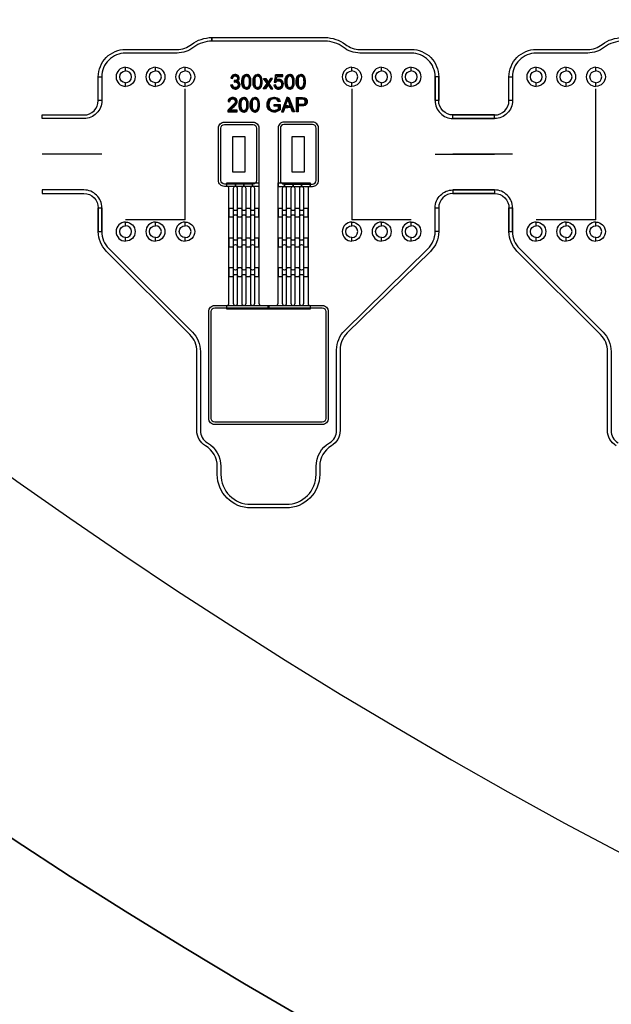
# Model space of a CAD drawing. Extents: x -63500 to 63500, y -63500 to 63500.
# Tile 15 of 256: x -26027 to -21057, y -41091 to -32822. Entities that reach past the tile are written whole.
import ezdxf

# ---------------------------------------------------------------- set-up
doc = ezdxf.new("R2010")
doc.units = 13
doc.header["$MEASUREMENT"] = 0
for name, color, linetype in [('1_Metal', 2, 'Continuous'), ('2_Electrodes', 5, 'Continuous'), ('3_Outline', 4, 'Continuous')]:
    doc.layers.add(name, color=color, linetype=linetype)
doc.styles.get("Standard").update_dxf_attribs({"font": 'arial.ttf'})

msp = doc.modelspace()

# ---------------------------------------------------------------- linework, layer by layer
for p, q in [((-24637, -34501.9), (-24637, -33401.9)), ((-23237, -33401.9), (-23237, -34501.9)), ((-21187, -34501.9), (-21187, -33401.9)), ((-25337, -33951.9), (-25837, -33951.9)), ((-22537, -33951.9), (-22037, -33951.9)), ((-21887, -33951.9), (-22387, -33951.9)), ((-24887, -34501.9), (-25137, -34501.9)), ((-24637, -34501.9), (-24887, -34501.9)), ((-22987, -34501.9), (-23237, -34501.9)), ((-22737, -34501.9), (-22987, -34501.9)), ((-21437, -34501.9), (-21687, -34501.9)), ((-21187, -34501.9), (-21437, -34501.9))]:
    msp.add_line(p, q)
for points in [[(-24237, -34101.9), (-24237, -33801.9), (-24137, -33801.9), (-24137, -34101.9)], [(-23737, -34101.9), (-23737, -33801.9), (-23637, -33801.9), (-23637, -34101.9)]]:
    msp.add_lwpolyline(points, close=True)
for radius in [50000, 47500, 45000]:
    msp.add_circle((0, 0), radius)
at = {"layer": '1_Metal'}
msp.add_line((-24017, -34221.9), (-24017, -34221.9), dxfattribs=at)
for points in [[(-50000, 0, 1), (50000, 0), (51000, 0, -1), (-51000, 0)], [(-24307, -34221.9, -0.414214), (-24357, -34171.9), (-24357, -33731.9, -0.414214), (-24307, -33681.9), (-24067, -33681.9, -0.414214), (-24017, -33731.9), (-24017, -34221.9)], [(-23567, -34221.9, 0.414214), (-23517, -34171.9), (-23517, -33731.9, 0.414214), (-23567, -33681.9), (-23807, -33681.9, 0.414214), (-23857, -33731.9), (-23857, -34221.9)], [(-24287, -35221.9), (-24287, -35221.9, 0.414214), (-24269, -35203.9), (-24269, -34239.9, 0.414214), (-24287, -34221.9), (-24287, -34191.9), (-24215, -34191.9), (-24215, -34221.9), (-24215, -34221.9, 0.414214), (-24233, -34239.9), (-24233, -35203.9, 1), (-24197, -35203.9), (-24197, -34239.9, 0.414214), (-24215, -34221.9), (-24215, -34191.9), (-24143, -34191.9), (-24143, -34221.9), (-24143, -34221.9, 0.414214), (-24161, -34239.9), (-24161, -35203.9, 1), (-24125, -35203.9), (-24125, -34239.9, 0.414214), (-24143, -34221.9), (-24143, -34191.9), (-24071, -34191.9), (-24071, -34221.9), (-24071, -34221.9, 0.414214), (-24089, -34239.9), (-24089, -35203.9, 1), (-24053, -35203.9), (-24053, -34239.9, 0.414214), (-24071, -34221.9), (-24071, -34191.9), (-24017, -34191.9), (-24017, -35203.9, 0.414214), (-23999, -35221.9), (-23935, -35221.9), (-23935, -35251.9), (-24287, -35251.9)], [(-23939, -35221.9), (-23875, -35221.9, 0.414214), (-23857, -35203.9), (-23857, -34191.9), (-23803, -34191.9), (-23803, -34221.9, 0.414214), (-23821, -34239.9), (-23821, -35203.9, 1), (-23785, -35203.9), (-23785, -34239.9, 0.414214), (-23803, -34221.9), (-23803, -34221.9), (-23803, -34191.9), (-23731, -34191.9), (-23731, -34221.9, 0.414214), (-23749, -34239.9), (-23749, -35203.9, 1), (-23713, -35203.9), (-23713, -34239.9, 0.414214), (-23731, -34221.9), (-23731, -34221.9), (-23731, -34191.9), (-23659, -34191.9), (-23659, -34221.9, 0.414214), (-23677, -34239.9), (-23677, -35203.9, 1), (-23641, -35203.9), (-23641, -34239.9, 0.414214), (-23659, -34221.9), (-23659, -34221.9), (-23659, -34191.9), (-23587, -34191.9), (-23587, -34221.9, 0.414214), (-23605, -34239.9), (-23605, -35203.9, 0.414214), (-23587, -35221.9), (-23587, -35251.9), (-23939, -35251.9)], [(-24233, -34406.7), (-24269, -34406.7), (-24269, -34478.7), (-24233, -34478.7, -0.414214), (-24215, -34460.7), (-24215, -34460.7, -0.414214), (-24197, -34478.7), (-24161, -34478.7, -0.414214), (-24143, -34460.7), (-24143, -34460.7, -0.414214), (-24125, -34478.7), (-24089, -34478.7, -0.414214), (-24071, -34460.7), (-24071, -34460.7, -0.414214), (-24053, -34478.7), (-24017, -34478.7), (-24017, -34406.7), (-24053, -34406.7, -0.414214), (-24071, -34424.7), (-24071, -34424.7, -0.414214), (-24089, -34406.7), (-24125, -34406.7, -0.414214), (-24143, -34424.7), (-24143, -34424.7, -0.414214), (-24161, -34406.7), (-24197, -34406.7, -0.414214), (-24215, -34424.7), (-24215, -34424.7, -0.414214)], [(-23821, -34406.7), (-23857, -34406.7), (-23857, -34478.7), (-23821, -34478.7, -0.414214), (-23803, -34460.7), (-23803, -34460.7, -0.414214), (-23785, -34478.7), (-23749, -34478.7, -0.414214), (-23731, -34460.7), (-23731, -34460.7, -0.414214), (-23713, -34478.7), (-23677, -34478.7, -0.414214), (-23659, -34460.7), (-23659, -34460.7, -0.414214), (-23641, -34478.7), (-23605, -34478.7), (-23605, -34406.7), (-23641, -34406.7, -0.414214), (-23659, -34424.7), (-23659, -34424.7, -0.414214), (-23677, -34406.7), (-23713, -34406.7, -0.414214), (-23731, -34424.7), (-23731, -34424.7, -0.414214), (-23749, -34406.7), (-23785, -34406.7, -0.414214), (-23803, -34424.7), (-23803, -34424.7, -0.414214)], [(-24233, -34656.7), (-24269, -34656.7), (-24269, -34728.7), (-24233, -34728.7, -0.414214), (-24215, -34710.7), (-24215, -34710.7, -0.414214), (-24197, -34728.7), (-24161, -34728.7, -0.414214), (-24143, -34710.7), (-24143, -34710.7, -0.414214), (-24125, -34728.7), (-24089, -34728.7, -0.414214), (-24071, -34710.7), (-24071, -34710.7, -0.414214), (-24053, -34728.7), (-24017, -34728.7), (-24017, -34656.7), (-24053, -34656.7, -0.414214), (-24071, -34674.7), (-24071, -34674.7, -0.414214), (-24089, -34656.7), (-24125, -34656.7, -0.414214), (-24143, -34674.7), (-24143, -34674.7, -0.414214), (-24161, -34656.7), (-24197, -34656.7, -0.414214), (-24215, -34674.7), (-24215, -34674.7, -0.414214)], [(-23821, -34656.7), (-23857, -34656.7), (-23857, -34728.7), (-23821, -34728.7, -0.414214), (-23803, -34710.7), (-23803, -34710.7, -0.414214), (-23785, -34728.7), (-23749, -34728.7, -0.414214), (-23731, -34710.7), (-23731, -34710.7, -0.414214), (-23713, -34728.7), (-23677, -34728.7, -0.414214), (-23659, -34710.7), (-23659, -34710.7, -0.414214), (-23641, -34728.7), (-23605, -34728.7), (-23605, -34656.7), (-23641, -34656.7, -0.414214), (-23659, -34674.7), (-23659, -34674.7, -0.414214), (-23677, -34656.7), (-23713, -34656.7, -0.414214), (-23731, -34674.7), (-23731, -34674.7, -0.414214), (-23749, -34656.7), (-23785, -34656.7, -0.414214), (-23803, -34674.7), (-23803, -34674.7, -0.414214)], [(-24233, -34906.7), (-24269, -34906.7), (-24269, -34978.7), (-24233, -34978.7, -0.414214), (-24215, -34960.7), (-24215, -34960.7, -0.414214), (-24197, -34978.7), (-24161, -34978.7, -0.414214), (-24143, -34960.7), (-24143, -34960.7, -0.414214), (-24125, -34978.7), (-24089, -34978.7, -0.414214), (-24071, -34960.7), (-24071, -34960.7, -0.414214), (-24053, -34978.7), (-24017, -34978.7), (-24017, -34906.7), (-24053, -34906.7, -0.414214), (-24071, -34924.7), (-24071, -34924.7, -0.414214), (-24089, -34906.7), (-24125, -34906.7, -0.414214), (-24143, -34924.7), (-24143, -34924.7, -0.414214), (-24161, -34906.7), (-24197, -34906.7, -0.414214), (-24215, -34924.7), (-24215, -34924.7, -0.414214)], [(-23821, -34906.7), (-23857, -34906.7), (-23857, -34978.7), (-23821, -34978.7, -0.414214), (-23803, -34960.7), (-23803, -34960.7, -0.414214), (-23785, -34978.7), (-23749, -34978.7, -0.414214), (-23731, -34960.7), (-23731, -34960.7, -0.414214), (-23713, -34978.7), (-23677, -34978.7, -0.414214), (-23659, -34960.7), (-23659, -34960.7, -0.414214), (-23641, -34978.7), (-23605, -34978.7), (-23605, -34906.7), (-23641, -34906.7, -0.414214), (-23659, -34924.7), (-23659, -34924.7, -0.414214), (-23677, -34906.7), (-23713, -34906.7, -0.414214), (-23731, -34924.7), (-23731, -34924.7, -0.414214), (-23749, -34906.7), (-23785, -34906.7, -0.414214), (-23803, -34924.7), (-23803, -34924.7, -0.414214)], [(-23485, -35221.9, -0.414214), (-23435, -35271.9), (-23435, -36171.9, -0.414214), (-23485, -36221.9), (-24389, -36221.9, -0.414214), (-24439, -36171.9), (-24439, -35271.9, -0.414214), (-24389, -35221.9), (-23485, -35221.9)]]:
    msp.add_lwpolyline(points, format="xyb", close=True, dxfattribs=at)
for points in [[(-24253.1, -33313.2), (-24238.1, -33315.8), (-24234.9, -33304.7), (-24226.7, -33296.7), (-24217.4, -33294.4), (-24208.3, -33296), (-24200.2, -33302.4), (-24196.8, -33312.7), (-24199.4, -33323), (-24207.1, -33329.6), (-24216.5, -33332.6), (-24224.1, -33332.6), (-24225.6, -33346.1), (-24215.2, -33344), (-24205.6, -33346), (-24197.4, -33351.3), (-24192.6, -33359.9), (-24191.8, -33367.7), (-24192.9, -33375.6), (-24196.9, -33383), (-24203.1, -33388.7), (-24211.8, -33392.1), (-24220.7, -33392.1), (-24227.1, -33389.7), (-24233.7, -33384.2), (-24237.9, -33375.8), (-24239.8, -33368.8), (-24255, -33370.6), (-24251.7, -33382.9), (-24245.4, -33392.4), (-24236.3, -33400), (-24226.5, -33403.7), (-24216.9, -33404.8), (-24208.4, -33404.2), (-24197.2, -33400.7), (-24188.3, -33394.2), (-24181.1, -33386), (-24177.2, -33376.8), (-24175.9, -33367.5), (-24176.8, -33359.9), (-24179.8, -33351.2), (-24185.5, -33343.9), (-24191.5, -33339.9), (-24198.3, -33337.7), (-24191.7, -33333.7), (-24185.6, -33326.6), (-24182.2, -33318.2), (-24182.2, -33309.3), (-24185.5, -33299), (-24192.4, -33290.8), (-24203.1, -33284.8), (-24212.3, -33282.4), (-24220.4, -33282.4), (-24229.6, -33284.2), (-24239.2, -33289.1), (-24245.7, -33295.5), (-24250.3, -33303.5), (-24253.1, -33313.2)], [(-24122.4, -33404.2), (-24128.6, -33404.2), (-24140.5, -33400.4), (-24148.3, -33393.4), (-24154.7, -33383.6), (-24159, -33370.6), (-24160.8, -33357.1), (-24160.8, -33332.4), (-24159.2, -33317.3), (-24155, -33304.4), (-24147.7, -33292.9), (-24138.8, -33286), (-24128.7, -33282.5), (-24122.4, -33282.4), (-24122.4, -33294.4), (-24128.5, -33295.3), (-24135.4, -33299.2), (-24141.4, -33307.7), (-24144.5, -33319.1), (-24145.8, -33329), (-24146.4, -33338.7), (-24146.4, -33348.3), (-24145.9, -33357.2), (-24144.9, -33366), (-24142.9, -33375.6), (-24139.3, -33383.1), (-24133.8, -33388.8), (-24128, -33391.7), (-24122.4, -33392.6)], [(-24122.4, -33404.2), (-24116.2, -33404.2), (-24104.3, -33400.4), (-24096.5, -33393.4), (-24090.1, -33383.6), (-24085.9, -33370.6), (-24084, -33357.1), (-24084, -33332.4), (-24085.6, -33317.3), (-24089.8, -33304.4), (-24097.1, -33292.9), (-24106, -33286), (-24116.1, -33282.5), (-24122.4, -33282.4), (-24122.4, -33294.4), (-24116.3, -33295.3), (-24109.4, -33299.2), (-24103.5, -33307.7), (-24100.3, -33319.1), (-24099, -33329), (-24098.4, -33338.7), (-24098.4, -33348.3), (-24098.9, -33357.2), (-24099.9, -33366), (-24102, -33375.6), (-24105.5, -33383.1), (-24111, -33388.8), (-24116.8, -33391.7), (-24122.4, -33392.6)], [(-24028.6, -33404.2), (-24034.8, -33404.2), (-24046.6, -33400.4), (-24054.5, -33393.4), (-24060.9, -33383.6), (-24065.1, -33370.6), (-24067, -33357.1), (-24067, -33332.4), (-24065.4, -33317.3), (-24061.1, -33304.4), (-24053.8, -33292.9), (-24044.9, -33286), (-24034.9, -33282.5), (-24028.6, -33282.4), (-24028.6, -33294.4), (-24034.7, -33295.3), (-24041.5, -33299.2), (-24047.5, -33307.7), (-24050.6, -33319.1), (-24051.9, -33329), (-24052.5, -33338.7), (-24052.5, -33348.3), (-24052, -33357.2), (-24051.1, -33366), (-24049, -33375.6), (-24045.5, -33383.1), (-24040, -33388.8), (-24034.1, -33391.7), (-24028.6, -33392.6)], [(-24028.6, -33404.2), (-24022.4, -33404.2), (-24010.5, -33400.4), (-24002.7, -33393.4), (-23996.2, -33383.6), (-23992, -33370.6), (-23990.1, -33357.1), (-23990.1, -33332.4), (-23991.8, -33317.3), (-23996, -33304.4), (-24003.3, -33292.9), (-24012.2, -33286), (-24022.2, -33282.5), (-24028.6, -33282.4), (-24028.6, -33294.4), (-24022.5, -33295.3), (-24015.6, -33299.2), (-24009.6, -33307.7), (-24006.5, -33319.1), (-24005.2, -33329), (-24004.6, -33338.7), (-24004.6, -33348.3), (-24005.1, -33357.2), (-24006.1, -33366), (-24008.1, -33375.6), (-24011.7, -33383.1), (-24017.2, -33388.8), (-24023, -33391.7), (-24028.6, -33392.6)], [(-23978.6, -33315.8), (-23960.5, -33315.8), (-23940.4, -33345.9), (-23940.4, -33369.3), (-23963, -33402.7), (-23980.8, -33402.7), (-23949, -33357.8), (-23978.6, -33315.8)], [(-23902.2, -33315.8), (-23920.3, -33315.8), (-23940.4, -33345.9), (-23940.4, -33369.3), (-23917.8, -33402.7), (-23900, -33402.7), (-23931.8, -33357.8), (-23902.2, -33315.8)], [(-23817.3, -33298.5), (-23817.3, -33284.4), (-23876.9, -33284.4), (-23888.2, -33345.9), (-23875.1, -33348.1), (-23866.9, -33339.6), (-23856.8, -33335.9), (-23849.1, -33335.9), (-23837.3, -33340.4), (-23829.6, -33349.9), (-23827.4, -33360.1), (-23827.4, -33368.2), (-23830.4, -33379), (-23836.9, -33386.5), (-23844.8, -33391.5), (-23851.4, -33392.5), (-23858.4, -33391.9), (-23866.9, -33387.8), (-23872.5, -33380.7), (-23875.8, -33369.8), (-23891.2, -33371.2), (-23889.3, -33380.7), (-23884.9, -33389.3), (-23879.3, -33395.9), (-23871.1, -33400.9), (-23860.3, -33404.3), (-23847.6, -33404.3), (-23839, -33402.6), (-23829.2, -33397.8), (-23821.4, -33390.4), (-23816, -33382.2), (-23812.6, -33372.1), (-23811.7, -33361.9), (-23812.9, -33351.5), (-23816.4, -33341.6), (-23822.2, -33334.3), (-23829.7, -33328.2), (-23838.4, -33324.3), (-23846.1, -33323.3), (-23851.8, -33323.3), (-23857.2, -33324.1), (-23863.1, -33326.1), (-23871.5, -33330.7), (-23865.1, -33298.5), (-23817.3, -33298.5)], [(-23758.9, -33404.2), (-23765.1, -33404.2), (-23777, -33400.4), (-23784.8, -33393.4), (-23791.2, -33383.6), (-23795.4, -33370.6), (-23797.3, -33357.1), (-23797.3, -33332.4), (-23795.7, -33317.3), (-23791.5, -33304.4), (-23784.2, -33292.9), (-23775.2, -33286), (-23765.2, -33282.5), (-23758.9, -33282.4), (-23758.9, -33294.4), (-23765, -33295.3), (-23771.9, -33299.2), (-23777.8, -33307.7), (-23781, -33319.1), (-23782.3, -33329), (-23782.9, -33338.7), (-23782.9, -33348.3), (-23782.4, -33357.2), (-23781.4, -33366), (-23779.3, -33375.6), (-23775.8, -33383.1), (-23770.3, -33388.8), (-23764.5, -33391.7), (-23758.9, -33392.6)], [(-23758.9, -33404.2), (-23752.7, -33404.2), (-23740.8, -33400.4), (-23733, -33393.4), (-23726.5, -33383.6), (-23722.3, -33370.6), (-23720.5, -33357.1), (-23720.5, -33332.4), (-23722.1, -33317.3), (-23726.3, -33304.4), (-23733.6, -33292.9), (-23742.5, -33286), (-23752.6, -33282.5), (-23758.9, -33282.4), (-23758.9, -33294.4), (-23752.8, -33295.3), (-23745.9, -33299.2), (-23739.9, -33307.7), (-23736.8, -33319.1), (-23735.5, -33329), (-23734.9, -33338.7), (-23734.9, -33348.3), (-23735.4, -33357.2), (-23736.4, -33366), (-23738.4, -33375.6), (-23742, -33383.1), (-23747.5, -33388.8), (-23753.3, -33391.7), (-23758.9, -33392.6)], [(-23665, -33404.2), (-23671.2, -33404.2), (-23683.1, -33400.4), (-23690.9, -33393.4), (-23697.4, -33383.6), (-23701.6, -33370.6), (-23703.5, -33357.1), (-23703.5, -33332.4), (-23701.8, -33317.3), (-23697.6, -33304.4), (-23690.3, -33292.9), (-23681.4, -33286), (-23671.4, -33282.5), (-23665, -33282.4), (-23665, -33294.4), (-23671.1, -33295.3), (-23678, -33299.2), (-23684, -33307.7), (-23687.1, -33319.1), (-23688.4, -33329), (-23689, -33338.7), (-23689, -33348.3), (-23688.5, -33357.2), (-23687.5, -33366), (-23685.5, -33375.6), (-23681.9, -33383.1), (-23676.4, -33388.8), (-23670.6, -33391.7), (-23665, -33392.6)], [(-23665, -33404.2), (-23658.8, -33404.2), (-23646.9, -33400.4), (-23639.1, -33393.4), (-23632.7, -33383.6), (-23628.5, -33370.6), (-23626.6, -33357.1), (-23626.6, -33332.4), (-23628.2, -33317.3), (-23632.5, -33304.4), (-23639.8, -33292.9), (-23648.7, -33286), (-23658.7, -33282.5), (-23665, -33282.4), (-23665, -33294.4), (-23658.9, -33295.3), (-23652.1, -33299.2), (-23646.1, -33307.7), (-23643, -33319.1), (-23641.7, -33329), (-23641.1, -33338.7), (-23641.1, -33348.3), (-23641.6, -33357.2), (-23642.5, -33366), (-23644.6, -33375.6), (-23648.1, -33383.1), (-23653.6, -33388.8), (-23659.5, -33391.7), (-23665, -33392.6)], [(-24276.6, -33509.8), (-24261.4, -33511.4), (-24259.8, -33501.2), (-24254.4, -33493.1), (-24246.9, -33488.7), (-24238.8, -33487.3), (-24231.1, -33487.9), (-24222.5, -33492.4), (-24217, -33499.7), (-24215.3, -33508), (-24216.7, -33516.1), (-24220.5, -33523.2), (-24227.8, -33532.3), (-24241.9, -33545.5), (-24257.5, -33558.8), (-24268, -33569.2), (-24274, -33577.4), (-24277.8, -33585.6), (-24279, -33590.2), (-24279.4, -33595.5), (-24199.7, -33595.5), (-24199.7, -33581.2), (-24258.7, -33581.2), (-24254.9, -33575.8), (-24246.5, -33567.6), (-24226.5, -33550.3), (-24214.8, -33539.2), (-24207.6, -33530.3), (-24203.3, -33522.7), (-24200.7, -33514.3), (-24200.2, -33508.3), (-24200.9, -33501), (-24203.3, -33494), (-24208.4, -33486.4), (-24215.6, -33480.4), (-24222.9, -33477.1), (-24230.7, -33475.4), (-24237.6, -33475.1), (-24244.1, -33475.4), (-24250.9, -33476.8), (-24258.9, -33479.8), (-24264.9, -33484), (-24270, -33489.6), (-24274.4, -33498.5), (-24276.6, -33509.8)], [(-24144.9, -33597.2), (-24151.1, -33597.2), (-24163, -33593.3), (-24170.8, -33586.4), (-24177.3, -33576.6), (-24181.5, -33563.6), (-24183.3, -33550), (-24183.3, -33525.4), (-24181.7, -33510.3), (-24177.5, -33497.4), (-24170.2, -33485.8), (-24161.3, -33478.9), (-24151.2, -33475.4), (-24144.9, -33475.3), (-24144.9, -33487.3), (-24151, -33488.3), (-24157.9, -33492.1), (-24163.9, -33500.6), (-24167, -33512), (-24168.3, -33521.9), (-24168.9, -33531.7), (-24168.9, -33541.2), (-24168.4, -33550.2), (-24167.4, -33559), (-24165.4, -33568.5), (-24161.8, -33576), (-24156.3, -33581.7), (-24150.5, -33584.7), (-24144.9, -33585.6)], [(-24144.9, -33597.2), (-24138.7, -33597.2), (-24126.8, -33593.3), (-24119, -33586.4), (-24112.6, -33576.6), (-24108.4, -33563.6), (-24106.5, -33550), (-24106.5, -33525.4), (-24108.1, -33510.3), (-24112.3, -33497.4), (-24119.6, -33485.8), (-24128.6, -33478.9), (-24138.6, -33475.4), (-24144.9, -33475.3), (-24144.9, -33487.3), (-24138.8, -33488.3), (-24131.9, -33492.1), (-24126, -33500.6), (-24122.8, -33512), (-24121.5, -33521.9), (-24120.9, -33531.7), (-24120.9, -33541.2), (-24121.4, -33550.2), (-24122.4, -33559), (-24124.5, -33568.5), (-24128, -33576), (-24133.5, -33581.7), (-24139.3, -33584.7), (-24144.9, -33585.6)], [(-24051.1, -33597.2), (-24057.3, -33597.2), (-24069.2, -33593.3), (-24077, -33586.4), (-24083.4, -33576.6), (-24087.6, -33563.6), (-24089.5, -33550), (-24089.5, -33525.4), (-24087.9, -33510.3), (-24083.7, -33497.4), (-24076.4, -33485.8), (-24067.4, -33478.9), (-24057.4, -33475.4), (-24051.1, -33475.3), (-24051.1, -33487.3), (-24057.2, -33488.3), (-24064.1, -33492.1), (-24070, -33500.6), (-24073.2, -33512), (-24074.5, -33521.9), (-24075, -33531.7), (-24075, -33541.2), (-24074.5, -33550.2), (-24073.6, -33559), (-24071.5, -33568.5), (-24068, -33576), (-24062.5, -33581.7), (-24056.7, -33584.7), (-24051.1, -33585.6)], [(-24051.1, -33597.2), (-24044.9, -33597.2), (-24033, -33593.3), (-24025.2, -33586.4), (-24018.7, -33576.6), (-24014.5, -33563.6), (-24012.7, -33550), (-24012.7, -33525.4), (-24014.3, -33510.3), (-24018.5, -33497.4), (-24025.8, -33485.8), (-24034.7, -33478.9), (-24044.8, -33475.4), (-24051.1, -33475.3), (-24051.1, -33487.3), (-24045, -33488.3), (-24038.1, -33492.1), (-24032.1, -33500.6), (-24029, -33512), (-24027.7, -33521.9), (-24027.1, -33531.7), (-24027.1, -33541.2), (-24027.6, -33550.2), (-24028.6, -33559), (-24030.6, -33568.5), (-24034.2, -33576), (-24039.7, -33581.7), (-24045.5, -33584.7), (-24051.1, -33585.6)], [(-23889, -33548.3), (-23889, -33534.3), (-23838.3, -33534.3), (-23838.3, -33578.7), (-23851.5, -33587.9), (-23865.5, -33593.8), (-23879.2, -33597.2), (-23893.8, -33597.2), (-23906, -33595.2), (-23918.3, -33591), (-23933.2, -33580), (-23941.6, -33568.7), (-23947, -33554.4), (-23949, -33539.9), (-23949, -33532.9), (-23947.7, -33520.6), (-23944.4, -33509.3), (-23938.8, -33497.9), (-23930.6, -33487.8), (-23923, -33482.1), (-23914.4, -33477.9), (-23903.5, -33474.7), (-23892.3, -33473.4), (-23885.6, -33473.4), (-23875.3, -33474.4), (-23865.2, -33477.9), (-23857.9, -33481.7), (-23851.2, -33487), (-23844.9, -33496.2), (-23839.9, -33509.2), (-23854.4, -33513.1), (-23857.9, -33503.5), (-23863.6, -33495.6), (-23871.3, -33490.6), (-23879.9, -33487.9), (-23889, -33487), (-23897.4, -33487.7), (-23906.3, -33489.7), (-23914, -33493.5), (-23920.5, -33498.8), (-23924.9, -33504.4), (-23929.1, -33512.9), (-23931.9, -33522.9), (-23932.8, -33531.2), (-23932.8, -33539.2), (-23931.4, -33550.2), (-23928.5, -33559.7), (-23922.5, -33569.4), (-23914.8, -33575.9), (-23906, -33580.4), (-23897.2, -33582.5), (-23889.7, -33583.2), (-23886.9, -33583.2), (-23879.6, -33582.4), (-23871.1, -33580.2), (-23862.2, -33576.2), (-23853.9, -33570.8), (-23853.9, -33548.3), (-23889, -33548.3)], [(-23773.9, -33488.3), (-23773.9, -33475.7), (-23782.1, -33475.7), (-23828.1, -33596.3), (-23811.3, -33596.3), (-23797.7, -33559), (-23773.9, -33559), (-23773.9, -33545.5), (-23793.3, -33545.5), (-23773.9, -33488.3)], [(-23773.9, -33488.3), (-23773.9, -33475.7), (-23765.8, -33475.7), (-23719.8, -33596.3), (-23736.6, -33596.3), (-23750.1, -33559), (-23773.9, -33559), (-23773.9, -33545.5), (-23754.6, -33545.5), (-23773.9, -33488.3)], [(-23702.9, -33595.8), (-23702.9, -33475.3), (-23650.1, -33475.3), (-23638.5, -33476.8), (-23630.3, -33479.1), (-23622.7, -33483.7), (-23616.3, -33491.6), (-23612.8, -33499.4), (-23611.4, -33507.2), (-23611.4, -33512.1), (-23612.7, -33521), (-23615.8, -33528.9), (-23622, -33536.9), (-23630.1, -33542.4), (-23639.9, -33545.3), (-23651.7, -33546.7), (-23686.8, -33546.7), (-23686.8, -33532.5), (-23652.4, -33532.5), (-23642.6, -33530.8), (-23635.2, -33527.5), (-23630.7, -33522.7), (-23628.3, -33516.2), (-23627.8, -33510.6), (-23628.4, -33505), (-23631.6, -33497.9), (-23636.4, -33493.2), (-23641.4, -33490.8), (-23647.9, -33489.9), (-23686.8, -33489.9), (-23686.8, -33595.8), (-23702.9, -33595.8)]]:
    msp.add_lwpolyline(points, close=True, dxfattribs=at)
at = {"layer": '2_Electrodes'}
for points in [[(47500, 0, -1), (-47500, 0), (-51000, 0, 1), (51000, 0)], [(-25367, -33501.9), (-25367, -33301.9, -0.414214), (-25137, -33071.9), (-24705.3, -33071.9, 0.165811), (-24583.1, -33030.3, -0.165811), (-24412, -32971.9), (-24412, -33001.9, 0.165811), (-24564.8, -33054, -0.165811), (-24705.3, -33101.9), (-25137, -33101.9, 0.414214), (-25337, -33301.9), (-25337, -33501.9)], [(-22537, -33501.9), (-22537, -33301.9, 0.414214), (-22737, -33101.9), (-23168.8, -33101.9, -0.165811), (-23309.3, -33054, 0.165811), (-23462, -33001.9), (-24412, -33001.9), (-24412, -32971.9), (-23462, -32971.9, -0.165811), (-23291, -33030.3, 0.165811), (-23168.8, -33071.9), (-22737, -33071.9, -0.414214), (-22507, -33301.9), (-22507, -33501.9)], [(-21917, -33501.9), (-21917, -33301.9, -0.414214), (-21687, -33071.9), (-21255.3, -33071.9, 0.165811), (-21133.1, -33030.3, -0.165811), (-20962, -32971.9), (-20962, -33001.9, 0.165811), (-21114.8, -33054, -0.165811), (-21255.3, -33101.9), (-21687, -33101.9, 0.414214), (-21887, -33301.9), (-21887, -33501.9)], [(-25137, -33221.9, 1), (-25137, -33381.9), (-25137, -33351.9, -1), (-25137, -33251.9)], [(-25137, -33221.9, -1), (-25137, -33381.9), (-25137, -33351.9, 1), (-25137, -33251.9)], [(-24887, -33221.9, 1), (-24887, -33381.9), (-24887, -33351.9, -1), (-24887, -33251.9)], [(-24887, -33221.9, -1), (-24887, -33381.9), (-24887, -33351.9, 1), (-24887, -33251.9)], [(-24637, -33221.9, 1), (-24637, -33381.9), (-24637, -33351.9, -1), (-24637, -33251.9)], [(-24637, -33221.9, -1), (-24637, -33381.9), (-24637, -33351.9, 1), (-24637, -33251.9)], [(-23237, -33221.9, 1), (-23237, -33381.9), (-23237, -33351.9, -1), (-23237, -33251.9)], [(-23237, -33221.9, -1), (-23237, -33381.9), (-23237, -33351.9, 1), (-23237, -33251.9)], [(-22987, -33221.9, 1), (-22987, -33381.9), (-22987, -33351.9, -1), (-22987, -33251.9)], [(-22987, -33221.9, -1), (-22987, -33381.9), (-22987, -33351.9, 1), (-22987, -33251.9)], [(-22737, -33221.9, 1), (-22737, -33381.9), (-22737, -33351.9, -1), (-22737, -33251.9)], [(-22737, -33221.9, -1), (-22737, -33381.9), (-22737, -33351.9, 1), (-22737, -33251.9)], [(-21687, -33221.9, 1), (-21687, -33381.9), (-21687, -33351.9, -1), (-21687, -33251.9)], [(-21687, -33221.9, -1), (-21687, -33381.9), (-21687, -33351.9, 1), (-21687, -33251.9)], [(-21437, -33221.9, 1), (-21437, -33381.9), (-21437, -33351.9, -1), (-21437, -33251.9)], [(-21437, -33221.9, -1), (-21437, -33381.9), (-21437, -33351.9, 1), (-21437, -33251.9)], [(-21187, -33221.9, 1), (-21187, -33381.9), (-21187, -33351.9, -1), (-21187, -33251.9)], [(-21187, -33221.9, -1), (-21187, -33381.9), (-21187, -33351.9, 1), (-21187, -33251.9)], [(-25337, -33501.9, -0.414214), (-25487, -33651.9), (-25837, -33651.9), (-25837, -33621.9), (-25487, -33621.9, 0.414214), (-25367, -33501.9), (-25367, -33301.9), (-25337, -33301.9)], [(-22537, -33501.9, 0.414214), (-22387, -33651.9), (-22037, -33651.9), (-22037, -33621.9), (-22387, -33621.9, -0.414214), (-22507, -33501.9), (-22507, -33301.9), (-22537, -33301.9)], [(-21887, -33501.9, -0.414214), (-22037, -33651.9), (-22387, -33651.9), (-22387, -33621.9), (-22037, -33621.9, 0.414214), (-21917, -33501.9), (-21917, -33301.9), (-21887, -33301.9)], [(-24307, -34201.9, -0.414214), (-24337, -34171.9), (-24337, -33731.9, -0.414214), (-24307, -33701.9), (-24067, -33701.9, -0.414214), (-24037, -33731.9), (-24037, -34171.9, -0.414214), (-24067, -34201.9)], [(-23567, -34201.9, 0.414214), (-23537, -34171.9), (-23537, -33731.9, 0.414214), (-23567, -33701.9), (-23807, -33701.9, 0.414214), (-23837, -33731.9), (-23837, -34171.9, 0.414214), (-23807, -34201.9)], [(-25487, -34251.9), (-25837, -34251.9), (-25837, -34281.9), (-25487, -34281.9, -0.414214), (-25367, -34401.9), (-25367, -34601.9), (-25337, -34601.9), (-25337, -34401.9, 0.414214)], [(-22387, -34251.9), (-22037, -34251.9), (-22037, -34281.9), (-22387, -34281.9, 0.414214), (-22507, -34401.9), (-22507, -34601.9), (-22537, -34601.9), (-22537, -34401.9, -0.414214)], [(-22037, -34251.9), (-22387, -34251.9), (-22387, -34281.9), (-22037, -34281.9, -0.414214), (-21917, -34401.9), (-21917, -34601.9), (-21887, -34601.9), (-21887, -34401.9, 0.414214)], [(-22507, -34401.9), (-22507, -34601.9, -0.203475), (-22577.3, -34767.4), (-23275.2, -35453.2, 0.201193), (-23335, -35595.9), (-23335, -36271.9, -0.265291), (-23408.7, -36401.1, 0.265291), (-23507, -36573.3), (-23507, -36641.9, -0.414214), (-23787, -36921.9), (-24087, -36921.9, -0.414214), (-24367, -36641.9), (-24367, -36573.3, 0.265291), (-24465.3, -36401.1, -0.265291), (-24539, -36271.9), (-24539, -35608.1, 0.198912), (-24597.6, -35466.6), (-25299.7, -34764.6, -0.198912), (-25367, -34601.9), (-25367, -34401.9), (-25337, -34401.9), (-25337, -34601.9, 0.198912), (-25278.5, -34743.4), (-24576.4, -35445.4, -0.198912), (-24509, -35608.1), (-24509, -36271.9, 0.265291), (-24450.1, -36375.3, -0.265291), (-24337, -36573.3), (-24337, -36641.9, 0.414214), (-24087, -36891.9), (-23787, -36891.9, 0.414214), (-23537, -36641.9), (-23537, -36573.3, -0.265291), (-23424, -36375.3, 0.265291), (-23365, -36271.9), (-23365, -35595.9, -0.201193), (-23296.2, -35431.8), (-22598.1, -34745.8, 0.203475), (-22537, -34601.9), (-22537, -34401.9)], [(-25137, -34521.9, 1), (-25137, -34681.9), (-25137, -34651.9, -1), (-25137, -34551.9)], [(-25137, -34521.9, -1), (-25137, -34681.9), (-25137, -34651.9, 1), (-25137, -34551.9)], [(-24887, -34521.9, 1), (-24887, -34681.9), (-24887, -34651.9, -1), (-24887, -34551.9)], [(-24887, -34521.9, -1), (-24887, -34681.9), (-24887, -34651.9, 1), (-24887, -34551.9)], [(-24637, -34521.9, 1), (-24637, -34681.9), (-24637, -34651.9, -1), (-24637, -34551.9)], [(-24637, -34521.9, -1), (-24637, -34681.9), (-24637, -34651.9, 1), (-24637, -34551.9)], [(-23237, -34521.9, 1), (-23237, -34681.9), (-23237, -34651.9, -1), (-23237, -34551.9)], [(-23237, -34521.9, -1), (-23237, -34681.9), (-23237, -34651.9, 1), (-23237, -34551.9)], [(-22987, -34521.9, 1), (-22987, -34681.9), (-22987, -34651.9, -1), (-22987, -34551.9)], [(-22987, -34521.9, -1), (-22987, -34681.9), (-22987, -34651.9, 1), (-22987, -34551.9)], [(-22737, -34521.9, 1), (-22737, -34681.9), (-22737, -34651.9, -1), (-22737, -34551.9)], [(-22737, -34521.9, -1), (-22737, -34681.9), (-22737, -34651.9, 1), (-22737, -34551.9)], [(-21687, -34521.9, 1), (-21687, -34681.9), (-21687, -34651.9, -1), (-21687, -34551.9)], [(-21687, -34521.9, -1), (-21687, -34681.9), (-21687, -34651.9, 1), (-21687, -34551.9)], [(-21437, -34521.9, 1), (-21437, -34681.9), (-21437, -34651.9, -1), (-21437, -34551.9)], [(-21437, -34521.9, -1), (-21437, -34681.9), (-21437, -34651.9, 1), (-21437, -34551.9)], [(-21187, -34521.9, 1), (-21187, -34681.9), (-21187, -34651.9, -1), (-21187, -34551.9)], [(-21187, -34521.9, -1), (-21187, -34681.9), (-21187, -34651.9, 1), (-21187, -34551.9)], [(-23485, -35241.9, -0.414214), (-23455, -35271.9), (-23455, -36171.9, -0.414214), (-23485, -36201.9), (-24389, -36201.9, -0.414214), (-24419, -36171.9), (-24419, -35271.9, -0.414214), (-24389, -35241.9), (-23485, -35241.9)]]:
    msp.add_lwpolyline(points, format="xyb", close=True, dxfattribs=at)
msp.add_lwpolyline([(-21015.3, -36401.1, -0.265291), (-21089, -36271.9), (-21089, -35608.1, 0.198912), (-21147.6, -35466.6), (-21849.7, -34764.6, -0.198912), (-21917, -34601.9), (-21917, -34401.9), (-21887, -34401.9), (-21887, -34601.9, 0.198912), (-21828.5, -34743.4), (-21126.4, -35445.4, -0.198912), (-21059, -35608.1), (-21059, -36271.9, 0.265291), (-21000.1, -36375.3, -0.265291)], format="xyb", dxfattribs=at)
at = {"layer": '3_Outline'}
for points in [[(47500, 0, -1), (-47500, 0), (-51000, 0, 1), (51000, 0)], [(-25367, -33501.9), (-25367, -33301.9, -0.414214), (-25137, -33071.9), (-24705.3, -33071.9, 0.165811), (-24583.1, -33030.3, -0.165811), (-24412, -32971.9), (-24412, -33001.9, 0.165811), (-24564.8, -33054, -0.165811), (-24705.3, -33101.9), (-25137, -33101.9, 0.414214), (-25337, -33301.9), (-25337, -33501.9)], [(-22537, -33501.9), (-22537, -33301.9, 0.414214), (-22737, -33101.9), (-23168.8, -33101.9, -0.165811), (-23309.3, -33054, 0.165811), (-23462, -33001.9), (-24412, -33001.9), (-24412, -32971.9), (-23462, -32971.9, -0.165811), (-23291, -33030.3, 0.165811), (-23168.8, -33071.9), (-22737, -33071.9, -0.414214), (-22507, -33301.9), (-22507, -33501.9)], [(-21917, -33501.9), (-21917, -33301.9, -0.414214), (-21687, -33071.9), (-21255.3, -33071.9, 0.165811), (-21133.1, -33030.3, -0.165811), (-20962, -32971.9), (-20962, -33001.9, 0.165811), (-21114.8, -33054, -0.165811), (-21255.3, -33101.9), (-21687, -33101.9, 0.414214), (-21887, -33301.9), (-21887, -33501.9)], [(-25137, -33221.9, 1), (-25137, -33381.9), (-25137, -33351.9, -1), (-25137, -33251.9)], [(-25137, -33221.9, -1), (-25137, -33381.9), (-25137, -33351.9, 1), (-25137, -33251.9)], [(-24887, -33221.9, 1), (-24887, -33381.9), (-24887, -33351.9, -1), (-24887, -33251.9)], [(-24887, -33221.9, -1), (-24887, -33381.9), (-24887, -33351.9, 1), (-24887, -33251.9)], [(-24637, -33221.9, 1), (-24637, -33381.9), (-24637, -33351.9, -1), (-24637, -33251.9)], [(-24637, -33221.9, -1), (-24637, -33381.9), (-24637, -33351.9, 1), (-24637, -33251.9)], [(-23237, -33221.9, 1), (-23237, -33381.9), (-23237, -33351.9, -1), (-23237, -33251.9)], [(-23237, -33221.9, -1), (-23237, -33381.9), (-23237, -33351.9, 1), (-23237, -33251.9)], [(-22987, -33221.9, 1), (-22987, -33381.9), (-22987, -33351.9, -1), (-22987, -33251.9)], [(-22987, -33221.9, -1), (-22987, -33381.9), (-22987, -33351.9, 1), (-22987, -33251.9)], [(-22737, -33221.9, 1), (-22737, -33381.9), (-22737, -33351.9, -1), (-22737, -33251.9)], [(-22737, -33221.9, -1), (-22737, -33381.9), (-22737, -33351.9, 1), (-22737, -33251.9)], [(-21687, -33221.9, 1), (-21687, -33381.9), (-21687, -33351.9, -1), (-21687, -33251.9)], [(-21687, -33221.9, -1), (-21687, -33381.9), (-21687, -33351.9, 1), (-21687, -33251.9)], [(-21437, -33221.9, 1), (-21437, -33381.9), (-21437, -33351.9, -1), (-21437, -33251.9)], [(-21437, -33221.9, -1), (-21437, -33381.9), (-21437, -33351.9, 1), (-21437, -33251.9)], [(-21187, -33221.9, 1), (-21187, -33381.9), (-21187, -33351.9, -1), (-21187, -33251.9)], [(-21187, -33221.9, -1), (-21187, -33381.9), (-21187, -33351.9, 1), (-21187, -33251.9)], [(-25337, -33501.9, -0.414214), (-25487, -33651.9), (-25837, -33651.9), (-25837, -33621.9), (-25487, -33621.9, 0.414214), (-25367, -33501.9), (-25367, -33301.9), (-25337, -33301.9)], [(-22537, -33501.9, 0.414214), (-22387, -33651.9), (-22037, -33651.9), (-22037, -33621.9), (-22387, -33621.9, -0.414214), (-22507, -33501.9), (-22507, -33301.9), (-22537, -33301.9)], [(-21887, -33501.9, -0.414214), (-22037, -33651.9), (-22387, -33651.9), (-22387, -33621.9), (-22037, -33621.9, 0.414214), (-21917, -33501.9), (-21917, -33301.9), (-21887, -33301.9)], [(-25487, -34251.9), (-25837, -34251.9), (-25837, -34281.9), (-25487, -34281.9, -0.414214), (-25367, -34401.9), (-25367, -34601.9), (-25337, -34601.9), (-25337, -34401.9, 0.414214)], [(-22387, -34251.9), (-22037, -34251.9), (-22037, -34281.9), (-22387, -34281.9, 0.414214), (-22507, -34401.9), (-22507, -34601.9), (-22537, -34601.9), (-22537, -34401.9, -0.414214)], [(-22037, -34251.9), (-22387, -34251.9), (-22387, -34281.9), (-22037, -34281.9, -0.414214), (-21917, -34401.9), (-21917, -34601.9), (-21887, -34601.9), (-21887, -34401.9, 0.414214)], [(-22507, -34401.9), (-22507, -34601.9, -0.203475), (-22577.3, -34767.4), (-23275.2, -35453.2, 0.201193), (-23335, -35595.9), (-23335, -36271.9, -0.265291), (-23408.7, -36401.1, 0.265291), (-23507, -36573.3), (-23507, -36641.9, -0.414214), (-23787, -36921.9), (-24087, -36921.9, -0.414214), (-24367, -36641.9), (-24367, -36573.3, 0.265291), (-24465.3, -36401.1, -0.265291), (-24539, -36271.9), (-24539, -35608.1, 0.198912), (-24597.6, -35466.6), (-25299.7, -34764.6, -0.198912), (-25367, -34601.9), (-25367, -34401.9), (-25337, -34401.9), (-25337, -34601.9, 0.198912), (-25278.5, -34743.4), (-24576.4, -35445.4, -0.198912), (-24509, -35608.1), (-24509, -36271.9, 0.265291), (-24450.1, -36375.3, -0.265291), (-24337, -36573.3), (-24337, -36641.9, 0.414214), (-24087, -36891.9), (-23787, -36891.9, 0.414214), (-23537, -36641.9), (-23537, -36573.3, -0.265291), (-23424, -36375.3, 0.265291), (-23365, -36271.9), (-23365, -35595.9, -0.201193), (-23296.2, -35431.8), (-22598.1, -34745.8, 0.203475), (-22537, -34601.9), (-22537, -34401.9)], [(-25137, -34521.9, 1), (-25137, -34681.9), (-25137, -34651.9, -1), (-25137, -34551.9)], [(-25137, -34521.9, -1), (-25137, -34681.9), (-25137, -34651.9, 1), (-25137, -34551.9)], [(-24887, -34521.9, 1), (-24887, -34681.9), (-24887, -34651.9, -1), (-24887, -34551.9)], [(-24887, -34521.9, -1), (-24887, -34681.9), (-24887, -34651.9, 1), (-24887, -34551.9)], [(-24637, -34521.9, 1), (-24637, -34681.9), (-24637, -34651.9, -1), (-24637, -34551.9)], [(-24637, -34521.9, -1), (-24637, -34681.9), (-24637, -34651.9, 1), (-24637, -34551.9)], [(-23237, -34521.9, 1), (-23237, -34681.9), (-23237, -34651.9, -1), (-23237, -34551.9)], [(-23237, -34521.9, -1), (-23237, -34681.9), (-23237, -34651.9, 1), (-23237, -34551.9)], [(-22987, -34521.9, 1), (-22987, -34681.9), (-22987, -34651.9, -1), (-22987, -34551.9)], [(-22987, -34521.9, -1), (-22987, -34681.9), (-22987, -34651.9, 1), (-22987, -34551.9)], [(-22737, -34521.9, 1), (-22737, -34681.9), (-22737, -34651.9, -1), (-22737, -34551.9)], [(-22737, -34521.9, -1), (-22737, -34681.9), (-22737, -34651.9, 1), (-22737, -34551.9)], [(-21687, -34521.9, 1), (-21687, -34681.9), (-21687, -34651.9, -1), (-21687, -34551.9)], [(-21687, -34521.9, -1), (-21687, -34681.9), (-21687, -34651.9, 1), (-21687, -34551.9)], [(-21437, -34521.9, 1), (-21437, -34681.9), (-21437, -34651.9, -1), (-21437, -34551.9)], [(-21437, -34521.9, -1), (-21437, -34681.9), (-21437, -34651.9, 1), (-21437, -34551.9)], [(-21187, -34521.9, 1), (-21187, -34681.9), (-21187, -34651.9, -1), (-21187, -34551.9)], [(-21187, -34521.9, -1), (-21187, -34681.9), (-21187, -34651.9, 1), (-21187, -34551.9)]]:
    msp.add_lwpolyline(points, format="xyb", close=True, dxfattribs=at)
msp.add_lwpolyline([(-21015.3, -36401.1, -0.265291), (-21089, -36271.9), (-21089, -35608.1, 0.198912), (-21147.6, -35466.6), (-21849.7, -34764.6, -0.198912), (-21917, -34601.9), (-21917, -34401.9), (-21887, -34401.9), (-21887, -34601.9, 0.198912), (-21828.5, -34743.4), (-21126.4, -35445.4, -0.198912), (-21059, -35608.1), (-21059, -36271.9, 0.265291), (-21000.1, -36375.3, -0.265291)], format="xyb", dxfattribs=at)

# ---------------------------------------------------------------- texts
for s, p in [('300x500', (-24261.7, -33402.7)), ('200 GAP', (-24284.4, -33595.5))]:
    msp.add_text(s, height=120).set_placement(p)

doc.saveas('drawing.dxf')
